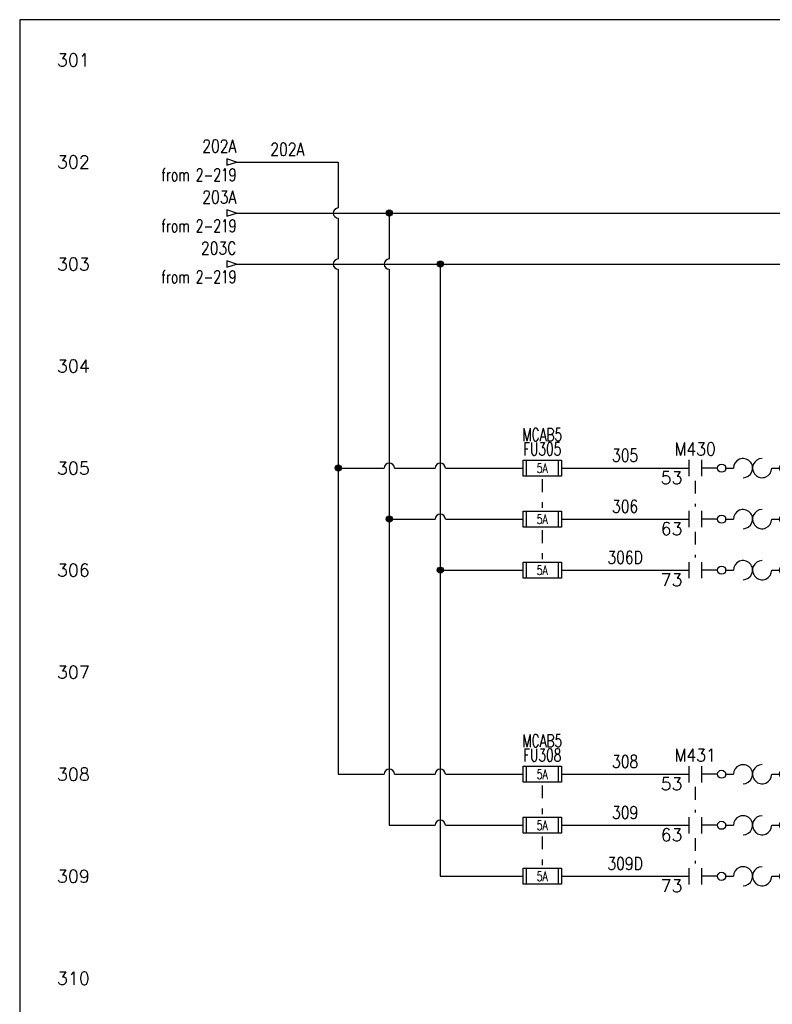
# Model space of a CAD drawing. Header units: inches. Extents: x 0 to 30, y 0 to 19.
# Tile 2 of 5: x 0 to 7.4, y 9.4 to 19. Entities that reach past the tile are written whole.
import ezdxf
from ezdxf.enums import TextEntityAlignment as Align

# ---------------------------------------------------------------- set-up
doc = ezdxf.new("R2010")
doc.units = ezdxf.units.IN
doc.header["$MEASUREMENT"] = 0
doc.linetypes.add('HIDDEN2', pattern=[0.1875, 0.125, -0.0625])
doc.layers.add('BLK_10AWG', color=252, linetype='Continuous', lineweight=30)
for name, color, linetype in [('BLK_14AWG', 252, 'Continuous'), ('LINK', 9, 'HIDDEN2'), ('LOC', 140, 'Continuous'), ('MISC', 30, 'Continuous'), ('SYMS', 7, 'Continuous'), ('TAGS', 30, 'Continuous'), ('TERMS', 6, 'Continuous'), ('WIRENO', 3, 'Continuous'), ('WIREREF_DEST', 62, 'Continuous'), ('XREF', 7, 'Continuous')]:
    doc.layers.add(name, color=color, linetype=linetype)
doc.layers.add('Viewports', color=3, linetype='Continuous', plot=False)
doc.styles.add('WD', font='romans.shx')

# ---------------------------------------------------------------- blocks, each defined once
blk = doc.blocks.new('WD_MLRH')
at = {"style": 'WD'}
blk.add_attdef('RUNGFIRST', text='', height=0.125, dxfattribs=at).set_placement((-0.25, 0), align=Align.MIDDLE_RIGHT)
at = {"style": 'WD', "flags": 1}
for tag, p in [('RUNGHORV', (-0.25, -0.1267)), ('RUNGDIST', (-0.25, -0.2)), ('RUNGINC', (-0.25, -0.1625)), ('WIREMODE', (-0.25, -0.281)), ('RUNGCNT', (-0.25, -0.2375)), ('WIRE-START', (-0.25, -0.356)), ('WIRE-GSUF', (-0.25, -0.3964)), ('WIREFMT', (-0.25, -0.3214)), ('PH3SPACE', (-0.25, -0.4369))]:
    blk.add_attdef(tag, text='', height=0.025, dxfattribs=at).set_placement(p, align=Align.RIGHT)
blk = doc.blocks.new('WDDOT')
for radius in [0.03, 0.0187, 0.00929]:
    blk.add_circle((0, 0), radius)
blk = doc.blocks.new('HA1D3')
blk.add_lwpolyline([(-0.0938, 0), (-0.0938, -0.0312), (0, 0), (-0.0938, 0.0312), (-0.0938, 0)])
at = {"style": 'WD', "width": 0.8, "flags": 8}
blk.add_attdef('WIRENO', text='', height=0.125, dxfattribs=at).set_placement((0, 0.0938), align=Align.RIGHT)
at = {"style": 'WD', "flags": 1}
blk.add_attdef('SIGCODE', text='', height=0.01, dxfattribs=at).set_placement((-0.0195, 0.0466), align=Align.RIGHT)
blk.add_attdef('X1TERM01', (0, 0), '', height=0.01, dxfattribs=at)
at = {"style": 'WD', "width": 0.7}
for tag, p in [('XREF', (0, -0.1875)), ('DESC1', (0, -0.375))]:
    blk.add_attdef(tag, text='', height=0.125, dxfattribs=at).set_placement(p, align=Align.RIGHT)
blk = doc.blocks.new('WD_WNH')
at = {"linetype": 'Continuous', "style": 'WD', "width": 0.8}
blk.add_attdef('WIRENO', text='', height=0.125, dxfattribs=at).set_placement((0, 0.0625), align=Align.CENTER)
at = {"style": 'WD', "flags": 1}
for tag, p in [('W01USER', (0, 0.0781)), ('W02USER', (0, 0.0703)), ('W03USER', (0, 0.0625)), ('W04USER', (0, 0.0547)), ('W05USER', (0, 0.0469)), ('W06USER', (0, 0.0391)), ('W07USER', (0, 0.0312)), ('W08USER', (0, 0.0234)), ('W09USER', (0, 0.0156)), ('W10USER', (0, 0.0078))]:
    blk.add_attdef(tag, text='', height=0.005, dxfattribs=at).set_placement(p, align=Align.CENTER)
blk = doc.blocks.new('HFU1')
for p, q in [((-0.1875, -0.0781), (-0.1875, 0.0781)), ((-0.1875, 0.0781), (0.1875, 0.0781)), ((-0.1562, 0.0781), (-0.1562, -0.0781)), ((0.1562, 0.0781), (0.1562, -0.0781)), ((0.1875, 0.0781), (0.1875, -0.0781)), ((0.1875, -0.0781), (-0.1875, -0.0781))]:
    blk.add_line(p, q)
at = {"style": 'WD', "width": 0.7}
for tag, p in [('INST', (0, 0.4219)), ('LOC', (0, 0.2656)), ('TAG1', (0, 0.125))]:
    blk.add_attdef(tag, text='', height=0.125, dxfattribs=at).set_placement(p, align=Align.CENTER)
at = {"linetype": 'Continuous', "style": 'WD', "flags": 9}
for tag, p in [('ASSYCODE', (0.1569, 0.2509)), ('CAT', (0.1564, 0.1022)), ('MFG', (0.1564, 0.0827))]:
    blk.add_attdef(tag, text='', height=0.01, dxfattribs=at).set_placement(p, align=Align.CENTER)
at = {"style": 'WD'}
for tag, p in [('X2LINK', (0, 0.1094)), ('X8LINK', (0, -0.1094))]:
    blk.add_attdef(tag, p, '', height=0.01, dxfattribs=at)
for tag, p, height, flags in [('FAMILY', (0.1292, 0.1076), 0.01, 9), ('X4TERM01', (-0.1875, 0), 0.0109, 1), ('X1TERM02', (0.1875, 0), 0.0109, 1)]:
    blk.add_attdef(tag, p, '', height=height, dxfattribs=dict(at, flags=flags))
at = {"style": 'WD', "width": 0.7}
blk.add_attdef('RATING1', text='', height=0.0938, dxfattribs=at).set_placement((0, 0), align=Align.MIDDLE_CENTER)
at = {"linetype": 'Continuous', "style": 'WD', "width": 0.7, "flags": 8}
blk.add_attdef('TERM01', text='', height=0.1, dxfattribs=at).set_placement((-0.25, -0.0158), align=Align.TOP_RIGHT)
blk.add_attdef('TERM02', text='', height=0.1, dxfattribs=at).set_placement((0.25, -0.0158), align=Align.TOP_LEFT)
at = {"style": 'WD', "width": 0.7}
for tag, p in [('DESC1', (0.0469, -0.2344)), ('DESC2', (0.0469, -0.3906)), ('DESC3', (0.0469, -0.5469))]:
    blk.add_attdef(tag, text='', height=0.125, dxfattribs=at).set_placement(p, align=Align.MIDDLE_LEFT)
blk = doc.blocks.new('HFU2')
for p, q in [((-0.1875, -0.0781), (-0.1875, 0.0781)), ((-0.1875, 0.0781), (0.1875, 0.0781)), ((-0.1562, 0.0781), (-0.1562, -0.0781)), ((0.1562, 0.0781), (0.1562, -0.0781)), ((0.1875, 0.0781), (0.1875, -0.0781)), ((0.1875, -0.0781), (-0.1875, -0.0781))]:
    blk.add_line(p, q)
at = {"style": 'WD', "width": 0.7}
for tag, p in [('INST', (0, 0.4375)), ('LOC', (0, 0.2812)), ('TAG2', (0, 0.125))]:
    blk.add_attdef(tag, text='', height=0.125, dxfattribs=at).set_placement(p, align=Align.CENTER)
at = {"linetype": 'Continuous', "style": 'WD', "flags": 9}
for tag, p in [('FAMILY', (0.1569, 0.2509)), ('ASSYCODE', (0.1881, 0.2352)), ('CAT', (0.1564, 0.1022)), ('MFG', (0.1564, 0.0827))]:
    blk.add_attdef(tag, text='', height=0.01, dxfattribs=at).set_placement(p, align=Align.CENTER)
at = {"style": 'WD'}
for tag, p in [('X2LINK', (0, 0.1094)), ('X8LINK', (0, -0.1094))]:
    blk.add_attdef(tag, p, '', height=0.01, dxfattribs=at)
at = {"style": 'WD', "flags": 1}
for tag, p in [('X4TERM01', (-0.1875, 0)), ('X1TERM02', (0.1875, 0))]:
    blk.add_attdef(tag, p, '', height=0.01, dxfattribs=at)
at = {"style": 'WD', "width": 0.7}
blk.add_attdef('RATING1', text='', height=0.0938, dxfattribs=at).set_placement((0, 0), align=Align.MIDDLE_CENTER)
at = {"linetype": 'Continuous', "style": 'WD', "width": 0.7, "flags": 8}
blk.add_attdef('TERM01', text='', height=0.1, dxfattribs=at).set_placement((-0.25, -0.0158), align=Align.TOP_RIGHT)
blk.add_attdef('TERM02', text='', height=0.1, dxfattribs=at).set_placement((0.25, -0.0158), align=Align.TOP_LEFT)
at = {"style": 'WD', "width": 0.7}
for tag, p in [('DESC1', (0.0396, -0.2431)), ('DESC2', (0.0469, -0.4062)), ('DESC3', (0.0469, -0.5781))]:
    blk.add_attdef(tag, text='', height=0.125, dxfattribs=at).set_placement(p, align=Align.MIDDLE_LEFT)
blk = doc.blocks.new('HMS21OL')
at = {"linetype": 'Continuous'}
for p, q in [((-0.0625, 0.08), (-0.0625, -0.08)), ((0.0625, 0.08), (0.0625, -0.08))]:
    blk.add_line(p, q, dxfattribs=at)
for p, q in [((0.2188, 0), (0.0625, 0)), ((0.2988, 0), (0.375, 0)), ((0.75, 0), (0.8262, 0))]:
    blk.add_line(p, q)
for centre in [(0.2587, 0), (0.8662, 0)]:
    blk.add_circle(centre, 0.04, dxfattribs=at)
for centre, start, end in [((0.4688, 0), 270.00101, 180.00201), ((0.6562, 0), 90, 0.00104)]:
    blk.add_arc(centre, 0.0938, start, end)
at = {"style": 'WD'}
for tag, width, p in [('INST', 0.7, (0, 0.4508)), ('LOC', 0.7, (0, 0.2812)), ('TAG2', 0.9, (0, 0.125)), ('XREF', 0.7, (0, -0.2975)), ('DESC1', 0.7, (0, -0.4538)), ('DESC2', 0.7, (0, -0.61)), ('DESC3', 0.7, (0, -0.7662))]:
    blk.add_attdef(tag, text='', height=0.125, dxfattribs=dict(at, width=width)).set_placement(p, align=Align.CENTER)
for tag, p in [('X2LINK', (0, 0.125)), ('X8LINK', (0, -0.125))]:
    blk.add_attdef(tag, p, '', height=0.01, dxfattribs=at)
for tag, p, height, flags in [('X4TERM01', (-0.0625, 0), 0.0125, 1), ('CONTACT', (0.0973, 0.0363), 0.01, 1), ('FAMILY', (0.0973, 0.0529), 0.01, 9), ('X1TERM02', (0.9062, 0), 0.0125, 1)]:
    blk.add_attdef(tag, p, '', height=height, dxfattribs=dict(at, flags=flags))
at = {"linetype": 'Continuous', "style": 'WD', "flags": 8}
blk.add_attdef('TERM01', text='', height=0.125, dxfattribs=at).set_placement((-0.125, -0.0314), align=Align.TOP_RIGHT)
blk.add_attdef('TERM02', text='', height=0.125, dxfattribs=at).set_placement((0.9688, -0.0314), align=Align.TOP_LEFT)

msp = doc.modelspace()

# ---------------------------------------------------------------- linework, layer by layer
at = {"layer": 'BLK_10AWG'}
for p, q in [((2.125, 17.625), (3.125, 17.625)), ((3.125, 17.625), (3.125, 17.175)), ((2.125, 17.125), (19.375, 17.125)), ((3.625, 17.125), (3.625, 16.675)), ((3.125, 17.075), (3.125, 16.675)), ((2.125, 16.625), (20.375, 16.625)), ((4.125, 16.625), (4.125, 10.625)), ((3.125, 16.575), (3.125, 11.625)), ((3.625, 16.575), (3.625, 11.125)), ((3.125, 14.625), (3.575, 14.625)), ((3.675, 14.625), (4.075, 14.625)), ((4.175, 14.625), (4.9375, 14.625)), ((3.625, 14.125), (4.075, 14.125)), ((4.175, 14.125), (4.9375, 14.125)), ((4.125, 13.625), (4.9375, 13.625)), ((3.125, 11.625), (3.575, 11.625)), ((3.675, 11.625), (4.075, 11.625)), ((4.175, 11.625), (4.9375, 11.625)), ((3.625, 11.125), (4.075, 11.125)), ((4.175, 11.125), (4.9375, 11.125)), ((4.125, 10.625), (4.9375, 10.625))]:
    msp.add_line(p, q, dxfattribs=at)
for centre, start, end in [((3.125, 17.125), 90, 270), ((3.125, 16.625), 90, 270), ((3.625, 16.625), 90, 270), ((3.625, 14.625), 0, 180), ((4.125, 14.625), 0, 180), ((4.125, 14.125), 0, 180), ((3.625, 11.625), 0, 180), ((4.125, 11.625), 0, 180), ((4.125, 11.125), 0, 180)]:
    msp.add_arc(centre, 0.05, start, end, dxfattribs=at)
at = {"layer": 'BLK_14AWG'}
for p, q in [((5.3125, 14.625), (6.5625, 14.625)), ((5.3125, 14.125), (6.5625, 14.125)), ((5.3125, 13.625), (6.5625, 13.625)), ((5.3125, 11.625), (6.5625, 11.625)), ((5.3125, 11.125), (6.5625, 11.125)), ((5.3125, 10.625), (6.5625, 10.625))]:
    msp.add_line(p, q, dxfattribs=at)
at = {"layer": 'LINK'}
for points in [[(5.125, 14.5156), (5.125, 14.2344)], [(6.625, 14.5), (6.625, 14.25)], [(5.125, 14.0156), (5.125, 13.7344)], [(6.625, 14), (6.625, 13.75)], [(5.125, 11.5156), (5.125, 11.2344)], [(6.625, 11.5), (6.625, 11.25)], [(5.125, 11.0156), (5.125, 10.7344)], [(6.625, 11), (6.625, 10.75)]]:
    msp.add_lwpolyline(points, dxfattribs=at)
at = {"layer": 'Viewports'}
msp.add_lwpolyline([(0, 0), (30, 0), (30, 19.02), (0, 19.02)], close=True, dxfattribs=at)

# ---------------------------------------------------------------- block references
at = {"layer": 'SYMS'}
ref = msp.add_blockref('WD_MLRH', (0.9375, 18.625), dxfattribs=at)
ref.add_attrib('RUNGFIRST', '301', dxfattribs={"layer": 'MISC', "height": 0.125, "style": 'WD'}).set_placement((0.6875, 18.625), align=Align.MIDDLE_RIGHT)
ref = msp.add_blockref('HA1D3', (2.125, 17.625), dxfattribs=at)
ref.add_attrib('WIRENO', '202A', dxfattribs={"layer": 'WIREREF_DEST', "height": 0.125, "style": 'WD', "width": 0.8, "flags": 8}).set_placement((2.125, 17.7188), align=Align.RIGHT)
ref.add_attrib('XREF', 'from 2-219', dxfattribs={"layer": 'XREF', "height": 0.125, "style": 'WD', "width": 0.7}).set_placement((2.125, 17.4375), align=Align.RIGHT)
ref = msp.add_blockref('HA1D3', (2.125, 17.125), dxfattribs=at)
ref.add_attrib('WIRENO', '203A', dxfattribs={"layer": 'WIREREF_DEST', "height": 0.125, "style": 'WD', "width": 0.8, "flags": 8}).set_placement((2.125, 17.2188), align=Align.RIGHT)
ref.add_attrib('XREF', 'from 2-219', dxfattribs={"layer": 'XREF', "height": 0.125, "style": 'WD', "width": 0.7}).set_placement((2.125, 16.9375), align=Align.RIGHT)
for p in [(3.625, 17.125), (4.125, 16.625), (3.125, 14.625), (3.625, 14.125), (4.125, 13.625)]:
    msp.add_blockref('WDDOT', p, dxfattribs=at)
ref = msp.add_blockref('HA1D3', (2.125, 16.625), dxfattribs=at)
ref.add_attrib('WIRENO', '203C', dxfattribs={"layer": 'WIREREF_DEST', "height": 0.125, "style": 'WD', "width": 0.8, "flags": 8}).set_placement((2.125, 16.7188), align=Align.RIGHT)
ref.add_attrib('XREF', 'from 2-219', dxfattribs={"layer": 'XREF', "height": 0.125, "style": 'WD', "width": 0.7}).set_placement((2.125, 16.4375), align=Align.RIGHT)
ref = msp.add_blockref('HFU1', (5.125, 14.625), dxfattribs=at)
ref.add_attrib('RATING1', '5A', dxfattribs={"layer": 'MISC', "height": 0.09375, "style": 'WD', "width": 0.7}).set_placement((5.125, 14.625), align=Align.MIDDLE_CENTER)
ref.add_attrib('LOC', 'MCAB5', dxfattribs={"layer": 'LOC', "height": 0.125, "style": 'WD', "width": 0.7}).set_placement((5.125, 14.8906), align=Align.CENTER)
ref.add_attrib('TAG1', 'FU305', dxfattribs={"layer": 'TAGS', "height": 0.125, "style": 'WD', "width": 0.7}).set_placement((5.125, 14.75), align=Align.CENTER)
ref = msp.add_blockref('HMS21OL', (6.625, 14.625), dxfattribs=at)
ref.add_attrib('TERM02', '54', dxfattribs={"layer": 'TERMS', "linetype": 'Continuous', "height": 0.125, "style": 'WD', "flags": 8}).set_placement((7.5938, 14.5936), align=Align.TOP_LEFT)
ref.add_attrib('TERM01', '53', dxfattribs={"layer": 'TERMS', "linetype": 'Continuous', "height": 0.125, "style": 'WD', "flags": 8}).set_placement((6.5, 14.5936), align=Align.TOP_RIGHT)
ref.add_attrib('TAG2', 'M430', dxfattribs={"layer": 'TAGS', "height": 0.125, "style": 'WD', "width": 0.9}).set_placement((6.625, 14.75), align=Align.CENTER)
ref = msp.add_blockref('HFU2', (5.125, 14.125), dxfattribs=at)
ref.add_attrib('RATING1', '5A', dxfattribs={"layer": 'MISC', "height": 0.09375, "style": 'WD', "width": 0.7}).set_placement((5.125, 14.125), align=Align.MIDDLE_CENTER)
ref = msp.add_blockref('HMS21OL', (6.625, 14.125), dxfattribs=at)
ref.add_attrib('TERM02', '64', dxfattribs={"layer": 'TERMS', "linetype": 'Continuous', "height": 0.125, "style": 'WD', "flags": 8}).set_placement((7.5938, 14.0936), align=Align.TOP_LEFT)
ref.add_attrib('TERM01', '63', dxfattribs={"layer": 'TERMS', "linetype": 'Continuous', "height": 0.125, "style": 'WD', "flags": 8}).set_placement((6.5, 14.0936), align=Align.TOP_RIGHT)
ref = msp.add_blockref('HFU2', (5.125, 13.625), dxfattribs=at)
ref.add_attrib('RATING1', '5A', dxfattribs={"layer": 'MISC', "height": 0.09375, "style": 'WD', "width": 0.7}).set_placement((5.125, 13.625), align=Align.MIDDLE_CENTER)
ref = msp.add_blockref('HMS21OL', (6.625, 13.625), dxfattribs=at)
ref.add_attrib('TERM02', '74', dxfattribs={"layer": 'TERMS', "linetype": 'Continuous', "height": 0.125, "style": 'WD', "flags": 8}).set_placement((7.5938, 13.5936), align=Align.TOP_LEFT)
ref.add_attrib('TERM01', '73', dxfattribs={"layer": 'TERMS', "linetype": 'Continuous', "height": 0.125, "style": 'WD', "flags": 8}).set_placement((6.5, 13.5936), align=Align.TOP_RIGHT)
ref = msp.add_blockref('HFU1', (5.125, 11.625), dxfattribs=at)
ref.add_attrib('RATING1', '5A', dxfattribs={"layer": 'MISC', "height": 0.09375, "style": 'WD', "width": 0.7}).set_placement((5.125, 11.625), align=Align.MIDDLE_CENTER)
ref.add_attrib('LOC', 'MCAB5', dxfattribs={"layer": 'LOC', "height": 0.125, "style": 'WD', "width": 0.7}).set_placement((5.125, 11.8906), align=Align.CENTER)
ref.add_attrib('TAG1', 'FU308', dxfattribs={"layer": 'TAGS', "height": 0.125, "style": 'WD', "width": 0.7}).set_placement((5.125, 11.75), align=Align.CENTER)
ref = msp.add_blockref('HMS21OL', (6.625, 11.625), dxfattribs=at)
ref.add_attrib('TERM02', '54', dxfattribs={"layer": 'TERMS', "linetype": 'Continuous', "height": 0.125, "style": 'WD', "flags": 8}).set_placement((7.5938, 11.5936), align=Align.TOP_LEFT)
ref.add_attrib('TERM01', '53', dxfattribs={"layer": 'TERMS', "linetype": 'Continuous', "height": 0.125, "style": 'WD', "flags": 8}).set_placement((6.5, 11.5936), align=Align.TOP_RIGHT)
ref.add_attrib('TAG2', 'M431', dxfattribs={"layer": 'TAGS', "height": 0.125, "style": 'WD', "width": 0.9}).set_placement((6.625, 11.75), align=Align.CENTER)
ref = msp.add_blockref('HFU2', (5.125, 11.125), dxfattribs=at)
ref.add_attrib('RATING1', '5A', dxfattribs={"layer": 'MISC', "height": 0.09375, "style": 'WD', "width": 0.7}).set_placement((5.125, 11.125), align=Align.MIDDLE_CENTER)
ref = msp.add_blockref('HMS21OL', (6.625, 11.125), dxfattribs=at)
ref.add_attrib('TERM02', '64', dxfattribs={"layer": 'TERMS', "linetype": 'Continuous', "height": 0.125, "style": 'WD', "flags": 8}).set_placement((7.5938, 11.0936), align=Align.TOP_LEFT)
ref.add_attrib('TERM01', '63', dxfattribs={"layer": 'TERMS', "linetype": 'Continuous', "height": 0.125, "style": 'WD', "flags": 8}).set_placement((6.5, 11.0936), align=Align.TOP_RIGHT)
ref = msp.add_blockref('HMS21OL', (6.625, 10.625), dxfattribs=at)
ref.add_attrib('TERM02', '74', dxfattribs={"layer": 'TERMS', "linetype": 'Continuous', "height": 0.125, "style": 'WD', "flags": 8}).set_placement((7.5938, 10.5936), align=Align.TOP_LEFT)
ref.add_attrib('TERM01', '73', dxfattribs={"layer": 'TERMS', "linetype": 'Continuous', "height": 0.125, "style": 'WD', "flags": 8}).set_placement((6.5, 10.5936), align=Align.TOP_RIGHT)
ref = msp.add_blockref('HFU2', (5.125, 10.625), dxfattribs=at)
ref.add_attrib('RATING1', '5A', dxfattribs={"layer": 'MISC', "height": 0.09375, "style": 'WD', "width": 0.7}).set_placement((5.125, 10.625), align=Align.MIDDLE_CENTER)
at = {"layer": 'WIRENO'}
ref = msp.add_blockref('WD_WNH', (2.625, 17.625), dxfattribs=at)
ref.add_attrib('WIRENO', '202A', dxfattribs={"linetype": 'Continuous', "height": 0.125, "style": 'WD', "width": 0.8}).set_placement((2.625, 17.6875), align=Align.CENTER)
ref = msp.add_blockref('WD_WNH', (5.9375, 14.625), dxfattribs=at)
ref.add_attrib('WIRENO', '305', dxfattribs={"linetype": 'Continuous', "height": 0.125, "style": 'WD', "width": 0.8}).set_placement((5.9375, 14.6875), align=Align.CENTER)
ref = msp.add_blockref('WD_WNH', (5.9375, 14.125), dxfattribs=at)
ref.add_attrib('WIRENO', '306', dxfattribs={"linetype": 'Continuous', "height": 0.125, "style": 'WD', "width": 0.8}).set_placement((5.9375, 14.1875), align=Align.CENTER)
ref = msp.add_blockref('WD_WNH', (5.9375, 13.625), dxfattribs=at)
ref.add_attrib('WIRENO', '306D', dxfattribs={"linetype": 'Continuous', "height": 0.125, "style": 'WD', "width": 0.8}).set_placement((5.9375, 13.6875), align=Align.CENTER)
ref = msp.add_blockref('WD_WNH', (5.9375, 11.625), dxfattribs=at)
ref.add_attrib('WIRENO', '308', dxfattribs={"linetype": 'Continuous', "height": 0.125, "style": 'WD', "width": 0.8}).set_placement((5.9375, 11.6875), align=Align.CENTER)
ref = msp.add_blockref('WD_WNH', (5.9375, 11.125), dxfattribs=at)
ref.add_attrib('WIRENO', '309', dxfattribs={"linetype": 'Continuous', "height": 0.125, "style": 'WD', "width": 0.8}).set_placement((5.9375, 11.1875), align=Align.CENTER)
ref = msp.add_blockref('WD_WNH', (5.9375, 10.625), dxfattribs=at)
ref.add_attrib('WIRENO', '309D', dxfattribs={"linetype": 'Continuous', "height": 0.125, "style": 'WD', "width": 0.8}).set_placement((5.9375, 10.6875), align=Align.CENTER)

# ---------------------------------------------------------------- texts
at = {"layer": 'MISC', "style": 'WD'}
for s, p in [('302', (0.6875, 17.625)), ('303', (0.6875, 16.625)), ('304', (0.6875, 15.625)), ('305', (0.6875, 14.625)), ('306', (0.6875, 13.625)), ('307', (0.6875, 12.625)), ('308', (0.6875, 11.625)), ('309', (0.6875, 10.625)), ('310', (0.6875, 9.625))]:
    msp.add_text(s, height=0.125, dxfattribs=at).set_placement(p, align=Align.MIDDLE_RIGHT)

doc.saveas('drawing.dxf')
